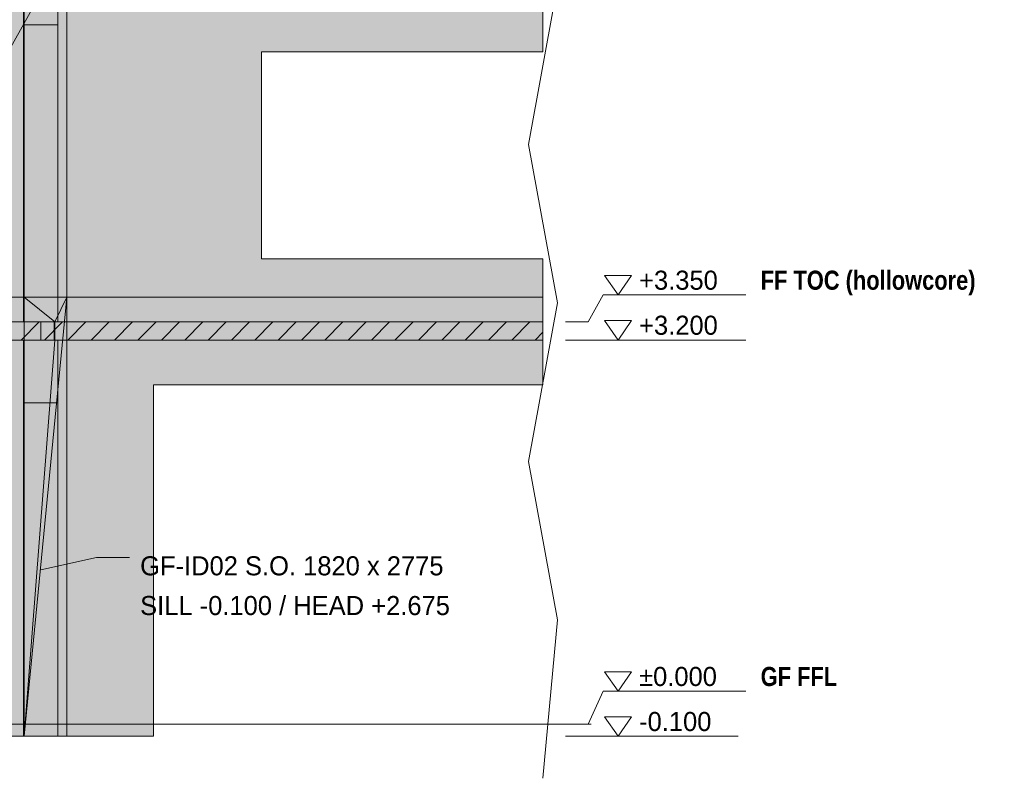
# Model space of a CAD drawing. Header units: millimetres. Extents: x -2119 to 20631, y -2973 to 10107.
# Tile 14 of 27: x 12410 to 20605, y -450 to 5868. Entities that reach past the tile are written whole.
import ezdxf

# ---------------------------------------------------------------- set-up
doc = ezdxf.new("R2010")
doc.units = ezdxf.units.MM
doc.linetypes.add('DASHED', pattern=[1.524, 1.27, -0.254])
for name, color, linetype in [('FILL-EPS', 7, 'Continuous'), ('FILL-INK', 7, 'Continuous'), ('FILL-LIGHT', 7, 'Continuous'), ('FILL-WHITE', 7, 'Continuous'), ('LINE-CORE', 7, 'Continuous'), ('LINE-INK', 7, 'Continuous'), ('LINE-STEEL-DASH', 7, 'DASHED'), ('LINE-STEEL_GREY', 7, 'Continuous'), ('TEXT-INK', 7, 'Continuous'), ('TEXT-STEEL', 7, 'Continuous')]:
    doc.layers.add(name, color=color, linetype=linetype)
doc.styles.add('OpenSansCondensed-Bold', font='OpenSansCondensed-Bold.ttf')

msp = doc.modelspace()

# ---------------------------------------------------------------- hatches: boundary and pattern name
at = {"layer": 'FILL-EPS', "true_color": 0xccffff}
h = msp.add_hatch(color=7, dxfattribs=at)
h.dxf.hatch_style = 1
h.paths.add_polyline_path([(12607.8, 3200), (12728.8, 3200), (12728.8, 2678.7), (12728.8, 2675.5), (12451.2, 2675.5), (12443, 2675.5), (12443, 2678.7), (12443, 3200), (12606, 3200)])
at = {"layer": 'FILL-INK', "true_color": 0x1a1a1f}
h = msp.add_hatch(color=250, dxfattribs=at)
h.dxf.hatch_style = 1
h.paths.add_polyline_path([(12586.1, 1287.5), (12746.9, 1371.3), (12767.2, 1278.5)])
at = {"layer": 'FILL-LIGHT', "true_color": 0xcccccf}
h = msp.add_hatch(color=254, dxfattribs=at)
h.dxf.hatch_style = 1
h.paths.add_polyline_path([(12584.8, 3350), (12584.8, 3204.1), (12584.8, 3200), (12413.5, 3200), (6371.2, 3200), (6371.2, 3345.9), (6371.2, 3350), (6542.5, 3350)])
h = msp.add_hatch(color=254, dxfattribs=at)
h.dxf.hatch_style = 1
h.paths.add_polyline_path([(16765.5, 3350), (16765.5, 3200), (12587.2, 3200), (12587.2, 3345.9), (12587.2, 3350), (12758.6, 3350)])
at = {"layer": 'FILL-WHITE', "true_color": 0xffffff}
h = msp.add_hatch(color=7, dxfattribs=at)
h.dxf.hatch_style = 1
h.paths.add_polyline_path([(9478, 9805.3), (12447.3, 6836), (12447.3, 3557.6), (11696, 3557.6), (11696, 6275), (10662, 6275), (10662, 6350), (10651.9, 6511.1), (10621.7, 6669.4), (10571.9, 6822.2), (10503.4, 6967), (10417.4, 7101.2), (10315.4, 7222.6), (10199, 7329), (10070.2, 7418.7), (9931.4, 7490.1), (9784.8, 7541.9), (9633, 7573.4), (9478.5, 7584), (9324, 7573.4), (9172.2, 7541.9), (9025.6, 7490.1), (8886.8, 7418.7), (8758, 7329), (8641.6, 7222.6), (8539.6, 7101.2), (8453.6, 6967), (8385.1, 6822.2), (8335.3, 6669.4), (8305.1, 6511.1), (8295, 6350), (8295, 6275), (7261, 6275), (7261, 3557.6), (6508.8, 3557.6), (6508.8, 6836.1)])
h = msp.add_hatch(color=7, dxfattribs=at)
h.dxf.hatch_style = 1
h.paths.add_polyline_path([(9478, 9805.3), (12447.3, 6836), (12447.3, 3557.6), (11696, 3557.6), (11696, 6275), (10662, 6275), (10662, 6350), (10651.9, 6511.1), (10621.7, 6669.4), (10571.9, 6822.2), (10503.4, 6967), (10417.4, 7101.2), (10315.4, 7222.6), (10199, 7329), (10070.2, 7418.7), (9931.4, 7490.1), (9784.8, 7541.9), (9633, 7573.4), (9478.5, 7584), (9324, 7573.4), (9172.2, 7541.9), (9025.6, 7490.1), (8886.8, 7418.7), (8758, 7329), (8641.6, 7222.6), (8539.6, 7101.2), (8453.6, 6967), (8385.1, 6822.2), (8335.3, 6669.4), (8305.1, 6511.1), (8295, 6350), (8295, 6275), (7261, 6275), (7261, 3557.6), (6508.8, 3557.6), (6508.8, 6836.1)])
h = msp.add_hatch(color=7, dxfattribs=at)
h.dxf.hatch_style = 1
h.paths.add_polyline_path([(12443, 9227), (12728.8, 9227), (12728.8, 3350), (12443, 3350)])
h = msp.add_hatch(color=7, dxfattribs=at)
h.dxf.hatch_style = 1
h.paths.add_polyline_path([(12803.1, 6480.2), (12803.1, 3557.6), (12447.3, 3557.6), (12447.3, 6836)])
h = msp.add_hatch(color=7, dxfattribs=at)
h.dxf.hatch_style = 1
h.paths.add_polyline_path([(12447.5, 6835.8), (12803.1, 6480.2), (12803.1, 3557.6), (12447.5, 3557.6), (12447.3, 3556), (12447.3, 3556), (12447.3, 6836)])
h = msp.add_hatch(color=7, dxfattribs=at)
h.dxf.hatch_style = 1
h.paths.add_polyline_path([(12728.8, 6674.1), (12728.8, 3350), (12443, 3350), (12443, 6674.1)])
h = msp.add_hatch(color=7, dxfattribs=at)
h.dxf.hatch_style = 1
h.paths.add_polyline_path([(12803.1, 6425), (12803.1, 3557.6), (12447.5, 3557.6), (12447.5, 6425)])
h = msp.add_hatch(color=7, dxfattribs=at)
h.dxf.hatch_style = 1
h.paths.add_polyline_path([(12447.5, 3557.6), (12447.5, 6425), (12803.1, 6425), (12803.1, 3557.6)])
h = msp.add_hatch(color=7, dxfattribs=at)
h.dxf.hatch_style = 1
h.paths.add_polyline_path([(12803.1, 6425), (12803.1, 3557.6), (12447.5, 3557.6), (12447.5, 6425)])
h = msp.add_hatch(color=7, dxfattribs=at)
h.dxf.hatch_style = 1
h.paths.add_polyline_path([(12447.5, 3557.6), (12447.5, 6425), (12803.1, 6425), (12803.1, 3557.6)])
h = msp.add_hatch(color=7, dxfattribs=at)
h.dxf.hatch_style = 1
h.paths.add_polyline_path([(12803.1, 6425), (16765.5, 6425), (16765.5, 5600.5), (14422.5, 5600.5), (14422.5, 3875), (16765.5, 3875), (16765.5, 3557.6), (12803.1, 3557.6)])
h = msp.add_hatch(color=7, dxfattribs=at)
h.dxf.hatch_style = 1
h.paths.add_polyline_path([(12803.1, 6425), (16765.5, 6425), (16765.5, 5600.5), (14422.5, 5600.5), (14422.5, 3875), (16765.5, 3875), (16765.5, 3557.6), (12803.1, 3557.6)])
h = msp.add_hatch(color=7, dxfattribs=at)
h.dxf.hatch_style = 1
h.paths.add_polyline_path([(12443, 3350), (12443, 5825.5), (12728.8, 5825.5), (12728.8, 3350)])
h = msp.add_hatch(color=7, dxfattribs=at)
h.dxf.hatch_style = 1
h.paths.add_polyline_path([(12728.8, 5825.5), (12728.8, 3350), (12443, 3350), (12443, 5825.5)])
h = msp.add_hatch(color=7, dxfattribs=at)
h.dxf.hatch_style = 1
h.paths.add_polyline_path([(6507.2, 3351.2), (6508.8, 3351.3), (6508.8, 3557.6), (7261, 3557.6), (7261, 3498.7), (11696, 3498.7), (11696, 3557.6), (12447.2, 3557.6), (12447.2, 3351.3), (6508.8, 3351.3)])
h = msp.add_hatch(color=7, dxfattribs=at)
h.dxf.hatch_style = 1
h.paths.add_polyline_path([(7261, 3557.6), (7261, 3498.7), (11696, 3498.7), (11696, 3557.6), (12447.2, 3557.6), (12447.2, -100), (11846, -100), (11846, 2825.5), (7110.5, 2825.5), (7110.5, -100), (6508.8, -100), (6508.8, 3557.6)])
h = msp.add_hatch(color=7, dxfattribs=at)
h.dxf.hatch_style = 1
h.paths.add_polyline_path([(12447.2, 3557.6), (12447.4, 3557.6), (12447.4, 3558), (12447.4, 3557.6), (12803, 3557.6), (12803, -100), (12447.4, -100), (12447.3, -101.6), (12447.3, -101.6), (12447.3, -101.6), (12447.2, -101.6), (12447.2, 3198.7), (12447.4, 3198.7), (12697.2, 3198.7), (12697.2, 3351.3), (12447.2, 3351.3)])
h = msp.add_hatch(color=7, dxfattribs=at)
h.dxf.hatch_style = 1
h.paths.add_polyline_path([(12803, 3557.6), (12803, -100), (12447.2, -100), (12447.2, 3557.6)])
h = msp.add_hatch(color=7, dxfattribs=at)
h.dxf.hatch_style = 1
h.paths.add_polyline_path([(12447.4, 3198.7), (12701.4, 3198.7), (12701.4, 3351.3), (12447.4, 3351.3), (12447.4, 3557.6), (12803, 3557.6), (12803, -100), (12803.1, -101.6), (12803, -100), (12447.4, -100), (12447.4, 3198.7)])
h = msp.add_hatch(color=7, dxfattribs=at)
h.dxf.hatch_style = 1
h.paths.add_polyline_path([(12447.4, 3557.6), (12803, 3557.6), (12803, -100), (12447.4, -100), (12447.4, 3198.7), (12701.4, 3198.7), (12701.4, 3351.3), (12447.4, 3351.3)])
h = msp.add_hatch(color=7, dxfattribs=at)
h.dxf.hatch_style = 1
h.paths.add_polyline_path([(12803, -100), (12447.4, -100), (12803, 3557.4), (12802.9, 3557.4), (12701.4, 3351.3), (12447.4, 3557.6), (12803, 3557.6)])
h = msp.add_hatch(color=7, dxfattribs=at)
h.dxf.hatch_style = 1
h.paths.add_polyline_path([(12447.4, 3351.3), (12447.4, 3557.6), (12701.4, 3351.3)])
h = msp.add_hatch(color=7, dxfattribs=at)
h.dxf.hatch_style = 1
h.paths.add_polyline_path([(12701.4, 3198.7), (12701.4, 3351.3), (12803, 3557.6), (12447.4, -100)])
h = msp.add_hatch(color=7, dxfattribs=at)
h.dxf.hatch_style = 1
h.paths.add_polyline_path([(12447.4, 3557.6), (12803, 3557.6), (12803, 3351.3), (12447.4, 3351.3)])
h = msp.add_hatch(color=7, dxfattribs=at)
h.dxf.hatch_style = 1
h.paths.add_polyline_path([(12803.2, 3559.2), (12803.2, 3559.2), (12803.2, 3559.2), (12803.4, 3559.1), (12803, 3557.6)])
h = msp.add_hatch(color=7, dxfattribs=at)
h.dxf.hatch_style = 1
h.paths.add_polyline_path([(12803.2, 3559.2), (12803.2, 3559.2), (12803.2, 3559.2), (12803.4, 3559.1), (12803, 3557.6)])
h = msp.add_hatch(color=7, dxfattribs=at)
h.dxf.hatch_style = 1
h.paths.add_polyline_path([(12803, 3558), (12803, 3557.6), (12803, 3557.6)])
h = msp.add_hatch(color=7, dxfattribs=at)
h.dxf.hatch_style = 1
h.paths.add_polyline_path([(12803, 3557.6), (16765.5, 3557.6), (16765.5, 2825.5), (13522.5, 2825.5), (13522.5, -100), (12803, -100), (12803, 3557.6)])
h = msp.add_hatch(color=7, dxfattribs=at)
h.dxf.hatch_style = 1
h.paths.add_polyline_path([(12803, 3557.6), (16765.5, 3557.6), (16765.5, 3351.3), (12803, 3351.3)])
h = msp.add_hatch(color=7, dxfattribs=at)
h.dxf.hatch_style = 1
h.paths.add_polyline_path([(6508.8, 3351.3), (12447.2, 3351.3), (12447.2, 3198.7), (6508.8, 3198.7)])
h = msp.add_hatch(color=7, dxfattribs=at)
h.dxf.hatch_style = 1
h.paths.add_polyline_path([(12447.2, 3198.7), (12447.2, 3351.3), (12697.2, 3351.3), (12697.2, 3198.7), (12447.2, 3198.7)])
h = msp.add_hatch(color=7, dxfattribs=at)
h.dxf.hatch_style = 1
h.paths.add_polyline_path([(12701.4, 3351.3), (12803, 3351.3), (12803, 3198.7), (12701.4, 3198.7)])
h = msp.add_hatch(color=7, dxfattribs=at)
h.dxf.hatch_style = 1
h.paths.add_polyline_path([(12803, 3351.3), (16765.5, 3351.3), (16765.5, 3198.7), (12803, 3198.7)])
h = msp.add_hatch(color=7, dxfattribs=at)
h.dxf.hatch_style = 1
h.paths.add_polyline_path([(6508.8, 3198.7), (12447.2, 3198.7), (12447.2, -100), (11846, -100), (11846, 2825.5), (7110.5, 2825.5), (7110.5, -100), (6508.8, -100), (6508.8, 3198.7)])
h = msp.add_hatch(color=7, dxfattribs=at)
h.dxf.hatch_style = 1
h.paths.add_polyline_path([(12447.4, 3200), (12447.4, 3198.7), (12728.8, 3198.7), (12728.8, -100), (12728.8, -100), (12728.8, -100.4), (12728.8, -100), (12443, -100), (12443, 3200)])
h = msp.add_hatch(color=7, dxfattribs=at)
h.dxf.hatch_style = 1
h.paths.add_polyline_path([(12447.4, 3200), (12728.8, 3200), (12728.8, 3198.7), (12447.4, 3198.7)])
h = msp.add_hatch(color=7, dxfattribs=at)
h.dxf.hatch_style = 1
h.paths.add_polyline_path([(12447.4, 3198.7), (12701.4, 3198.7), (12447.4, -100)])
h = msp.add_hatch(color=7, dxfattribs=at)
h.dxf.hatch_style = 1
h.paths.add_polyline_path([(12447.4, -100), (12447.4, 3198.7), (12803, 3198.7), (12803, -100), (12447.4, -100)])
h = msp.add_hatch(color=7, dxfattribs=at)
h.dxf.hatch_style = 1
h.paths.add_polyline_path([(16765.5, 3198.7), (16765.5, 2825.5), (13522.5, 2825.5), (13522.5, -100), (12803, -100), (12803, 3198.7)])
h = msp.add_hatch(color=7, dxfattribs=at)
h.dxf.hatch_style = 1
h.paths.add_polyline_path([(12443, -100), (12443, 2675.5), (12728.8, 2675.5), (12728.8, -100), (12443, -100)])
h = msp.add_hatch(color=7, dxfattribs=at)
h.dxf.hatch_style = 1
h.paths.add_polyline_path([(12443, 2675.5), (12728.8, 2675.5), (12728.8, -100), (12443, -100), (12443, 2675.5)])
h = msp.add_hatch(color=7, dxfattribs=at)
h.dxf.hatch_style = 1
h.paths.add_polyline_path([(12443, -100), (12443, 2675.5), (12728.8, 2675.5), (12728.8, -100), (12443, -100)])

# ---------------------------------------------------------------- linework, layer by layer
at = {"layer": 'LINE-CORE', "lineweight": 5}
msp.add_lwpolyline([(9478, 9805.3), (12447.3, 6836), (12447.3, 3557.6), (11696, 3557.6)], dxfattribs=at)
msp.add_lwpolyline([(9478, 9805.3), (12447.3, 6836), (12447.3, 3557.6), (11696, 3557.6)], dxfattribs=at)
for points in [[(12443, 9227), (12728.8, 9227), (12728.8, 3350), (12443, 3350)], [(12803.1, 6480.2), (12803.1, 3557.6), (12803.1, 3557.6), (12447.3, 3557.6), (12447.3, 6836)], [(12447.5, 6835.8), (12447.5, 6835.8), (12803.1, 6480.2), (12803.1, 6480.2), (12803.1, 3557.6), (12447.5, 3557.6), (12447.3, 3556), (12447.3, 3556), (12447.3, 6836)], [(12728.8, 6674.1), (12728.8, 3350), (12728.8, 3350), (12443, 3350), (12443, 6674.1), (12443, 6674.1)], [(12803.1, 6425), (12803.1, 3557.6), (12803.1, 3557.6), (12447.5, 3557.6), (12447.5, 6425), (12447.5, 6425)], [(12447.5, 3557.6), (12447.5, 6425), (12803.1, 6425), (12803.1, 6425), (12803.1, 3557.6), (12447.5, 3557.6)], [(12803.1, 6425), (12803.1, 3557.6), (12803.1, 3557.6), (12447.5, 3557.6), (12447.5, 6425), (12447.5, 6425)], [(12447.5, 3557.6), (12447.5, 6425), (12803.1, 6425), (12803.1, 6425), (12803.1, 3557.6), (12447.5, 3557.6)], [(12803.1, 6425), (12803.1, 6425), (16765.5, 6425), (16765.5, 5600.5), (14422.5, 5600.5), (14422.5, 3875), (16765.5, 3875), (16765.5, 3557.6), (12803.1, 3557.6), (12803.1, 6425)], [(12803.1, 6425), (16765.5, 6425), (16765.5, 5600.5), (14422.5, 5600.5), (14422.5, 3875), (16765.5, 3875), (16765.5, 3557.6), (12803.1, 3557.6)], [(12443, 3350), (12443, 5825.5), (12728.8, 5825.5), (12728.8, 5825.5), (12728.8, 3350), (12443, 3350)], [(12728.8, 5825.5), (12728.8, 3350), (12728.8, 3350), (12443, 3350), (12443, 5825.5), (12443, 5825.5)], [(6507.2, 3351.2), (6508.8, 3351.3), (6508.8, 3557.6), (7261, 3557.6), (7261, 3498.7), (11696, 3498.7), (11696, 3557.6), (12447.2, 3557.6), (12447.2, 3351.3), (6508.8, 3351.3), (6508.8, 3351.3), (6507.2, 3351.2)], [(7261, 3557.6), (7261, 3498.7), (11696, 3498.7), (11696, 3557.6), (12447.2, 3557.6), (12447.2, -100), (11846, -100), (11846, 2825.5), (7110.5, 2825.5), (7110.5, -100), (6508.8, -100), (6508.8, 3557.6)], [(12447.2, 3557.6), (12447.4, 3557.6), (12447.4, 3558), (12447.4, 3557.6), (12803, 3557.6), (12803, -100), (12447.4, -100), (12447.3, -101.6), (12447.3, -101.6), (12447.3, -101.6), (12447.2, -101.6), (12447.2, 3198.7), (12447.4, 3198.7), (12697.2, 3198.7), (12697.2, 3351.3), (12447.2, 3351.3)], [(12803, 3557.6), (12803, -100), (12803, -100), (12447.2, -100), (12447.2, 3557.6), (12447.2, 3557.6)], [(12447.4, 3198.7), (12447.4, 3198.7), (12701.4, 3198.7), (12701.4, 3351.3), (12447.4, 3351.3), (12447.4, 3557.6), (12447.4, 3557.6), (12447.4, 3557.6), (12803, 3557.6), (12803, -100), (12803, -100), (12803.1, -101.6), (12803.1, -101.6), (12803, -100), (12447.4, -100), (12447.4, 3198.7), (12447.4, 3198.7)], [(12447.4, 3557.6), (12803, 3557.6), (12803, -100), (12447.4, -100), (12447.4, 3198.7), (12701.4, 3198.7), (12701.4, 3351.3), (12447.4, 3351.3)], [(12803, -100), (12447.4, -100), (12803, 3557.4), (12802.9, 3557.4), (12701.4, 3351.3), (12447.4, 3557.6), (12803, 3557.6)], [(12447.4, 3351.3), (12447.4, 3557.6), (12701.4, 3351.3)], [(12701.4, 3198.7), (12701.4, 3351.3), (12803, 3557.6), (12803, 3557.6), (12447.4, -100)], [(12447.4, 3557.6), (12803, 3557.6), (12803, 3351.3), (12447.4, 3351.3)], [(12803.2, 3559.2), (12803.2, 3559.2), (12803.2, 3559.2), (12803.4, 3559.1), (12803, 3557.6)], [(12803.2, 3559.2), (12803.2, 3559.2), (12803.2, 3559.2), (12803.4, 3559.1), (12803, 3557.6)], [(12803, 3558), (12803, 3557.6), (12803, 3557.6)], [(12803, 3557.6), (12803, 3557.6), (12803, 3557.6), (12803, 3557.6), (12803, 3557.6)], [(12803, 3557.6), (16765.5, 3557.6), (16765.5, 2825.5), (13522.5, 2825.5), (13522.5, -100), (13522.5, -100), (13522.5, -100), (13522.5, -100), (12803, -100), (12803, 3557.6), (12803, 3557.6)], [(12803, 3557.6), (16765.5, 3557.6), (16765.5, 3351.3), (12803, 3351.3)], [(6508.8, 3351.3), (12447.2, 3351.3), (12447.2, 3351.3), (12447.2, 3198.7), (6508.8, 3198.7), (6508.8, 3198.7)], [(12447.2, 3198.7), (12447.2, 3198.7), (12447.2, 3351.3), (12697.2, 3351.3), (12697.2, 3351.3), (12697.2, 3351.3), (12697.2, 3351.3), (12697.2, 3198.7), (12447.2, 3198.7), (12447.2, 3198.7)], [(12701.4, 3351.3), (12803, 3351.3), (12803, 3198.7), (12701.4, 3198.7)], [(12803, 3351.3), (16765.5, 3351.3), (16765.5, 3198.7), (12803, 3198.7), (12803, 3198.7)], [(6508.8, 3198.7), (12447.2, 3198.7), (12447.2, -100), (11846, -100), (11846, 2825.5), (7110.5, 2825.5), (7110.5, -100), (6508.8, -100), (6508.8, -100), (6508.8, -100), (6508.8, -100), (6508.8, 3198.7), (6508.8, 3198.7)], [(12447.4, 3200), (12447.4, 3198.7), (12728.8, 3198.7), (12728.8, -100), (12728.8, -100), (12728.8, -100), (12728.8, -100.4), (12728.8, -100), (12443, -100), (12443, 3200)], [(12447.4, 3200), (12728.8, 3200), (12728.8, 3198.7), (12447.4, 3198.7)], [(12447.4, 3198.7), (12701.4, 3198.7), (12447.4, -100)], [(12447.4, -100), (12447.4, 3198.7), (12803, 3198.7), (12803, 3198.7), (12803, 3198.7), (12803, 3198.7), (12803, -100), (12447.4, -100), (12447.4, -100), (12447.4, -100)], [(16765.5, 3198.7), (16765.5, 2825.5), (13522.5, 2825.5), (13522.5, -100), (12803, -100), (12803, 3198.7)], [(12443, -100), (12443, -100), (12443, 2675.5), (12728.8, 2675.5), (12728.8, 2675.5), (12728.8, 2675.5), (12728.8, 2675.5), (12728.8, -100), (12443, -100), (12443, -100)], [(12443, 2675.5), (12443, 2675.5), (12728.8, 2675.5), (12728.8, -100), (12728.8, -100), (12728.8, -100), (12728.8, -100), (12443, -100), (12443, 2675.5), (12443, 2675.5)], [(12443, -100), (12443, -100), (12443, 2675.5), (12728.8, 2675.5), (12728.8, 2675.5), (12728.8, 2675.5), (12728.8, 2675.5), (12728.8, -100), (12443, -100), (12443, -100)]]:
    msp.add_lwpolyline(points, close=True, dxfattribs=at)
at = {"layer": 'LINE-INK', "lineweight": 5}
for p, q in [((16645.5, 4828.5), (16885.5, 6148.1)), ((12586, 6085.4), (11755, 4604.1)), ((16885.5, 3508.8), (16645.5, 4828.5)), ((17140.5, 3350), (17265.5, 3575)), ((17265.5, 3575), (18452.5, 3575)), ((16645.5, 2189.2), (16885.5, 3508.8)), ((16953, 3350), (17140.5, 3350)), ((16953, 3200), (17140.5, 3200)), ((17140.5, 3200), (17265.5, 3200)), ((17265.5, 3200), (18452.5, 3200)), ((16885.5, 869.6), (16645.5, 2189.2)), ((12586.1, 1287.5), (13050.1, 1389)), ((13050.1, 1389), (13325.1, 1389)), ((16765.5, -450), (16885.5, 869.6)), ((17140.5, 0), (17265.5, 275)), ((17265.5, 275), (18452.5, 275)), ((16953, 0), (17140.5, 0)), ((16953, -100), (17140.5, -100)), ((17140.5, -100), (17265.5, -100)), ((17265.5, -100), (18390.5, -100))]:
    msp.add_line(p, q, dxfattribs=at)
for points in [[(17390.5, 3575), (17278, 3737.5), (17503, 3737.5)], [(17390.5, 3200), (17278, 3362.5), (17503, 3362.5)], [(12584.8, 3350), (12584.8, 3204.1), (12584.8, 3200), (12413.5, 3200), (6371.2, 3200), (6371.2, 3345.9), (6371.2, 3350), (6542.5, 3350)], [(16765.5, 3350), (16765.5, 3200), (12587.2, 3200), (12587.2, 3345.9), (12587.2, 3350), (12758.6, 3350)], [(12607.8, 3200), (12728.8, 3200), (12728.8, 2678.7), (12728.8, 2675.5), (12451.2, 2675.5), (12443, 2675.5), (12443, 2678.7), (12443, 3200), (12606, 3200)], [(12728.8, 2675.5), (12451.2, 2675.5), (12443, 2675.5), (12443, 2678.7), (12443, 3200), (12606, 3200), (12607.8, 3200), (12728.8, 3200), (12728.8, 2678.7)], [(17390.5, 275), (17278, 437.5), (17503, 437.5)], [(17390.5, -100), (17278, 62.5), (17503, 62.5)]]:
    msp.add_lwpolyline(points, close=True, dxfattribs=at)
at = {"layer": 'LINE-STEEL-DASH', "lineweight": 5}
msp.add_line((-434.6, 0), (17165.5, 0), dxfattribs=at)
at = {"layer": 'LINE-STEEL_GREY', "lineweight": 5}
for p, q in [((12422.4, 3200), (12572.4, 3350)), ((12616.9, 3200), (12766.9, 3350)), ((12811.3, 3200), (12961.3, 3350)), ((13005.8, 3200), (13155.8, 3350)), ((13200.2, 3200), (13350.2, 3350)), ((13394.7, 3200), (13544.7, 3350)), ((13589.1, 3200), (13739.1, 3350)), ((13783.6, 3200), (13933.6, 3350)), ((13978.1, 3200), (14128.1, 3350)), ((14172.5, 3200), (14322.5, 3350)), ((14367, 3200), (14517, 3350)), ((14561.4, 3200), (14711.4, 3350)), ((14755.9, 3200), (14905.9, 3350)), ((14950.3, 3200), (15100.3, 3350)), ((15144.8, 3200), (15294.8, 3350)), ((15339.2, 3200), (15489.2, 3350)), ((15533.7, 3200), (15683.7, 3350)), ((15728.1, 3200), (15878.1, 3350)), ((15922.6, 3200), (16072.6, 3350)), ((16117.1, 3200), (16267.1, 3350)), ((16311.5, 3200), (16461.5, 3350)), ((16506, 3200), (16656, 3350)), ((16700.4, 3200), (16765.5, 3265))]:
    msp.add_line(p, q, dxfattribs=at)

# ---------------------------------------------------------------- texts
at = {"layer": 'TEXT-INK'}
for s, p in [('+3.350', (17565.5, 3618.8)), ('+3.200', (17565.5, 3243.8)), ('GF-ID02 S.O. 1820 x 2775', (13412.6, 1240.2)), ('SILL -0.100 / HEAD +2.675', (13412.6, 909.5)), ('±0.000', (17565.5, 318.7)), ('-0.100', (17565.5, -56.3))]:
    msp.add_text(s, height=158.75, dxfattribs=at).set_placement(p)
at = {"layer": 'TEXT-STEEL', "style": 'OpenSansCondensed-Bold'}
for s, p in [('FF TOC (hollowcore)', (18577.5, 3618.8)), ('GF FFL', (18577.5, 318.7))]:
    msp.add_text(s, height=158.75, dxfattribs=at).set_placement(p)

doc.saveas('drawing.dxf')
